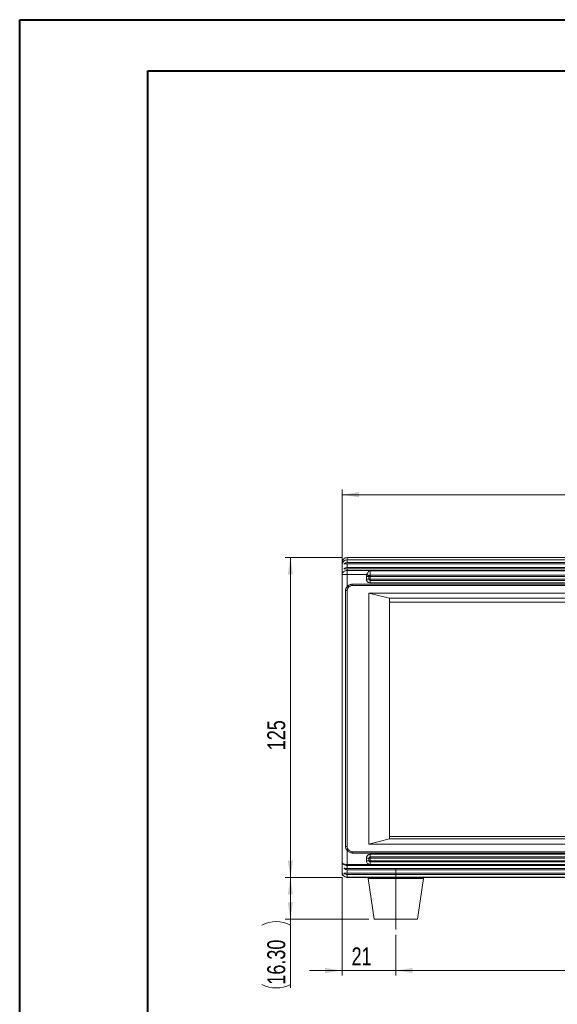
# Model space of a CAD drawing. Header units: millimetres. Extents: x 0 to 420, y 0 to 297.
# Tile 1 of 4: x 0 to 105, y 105 to 297. Entities that reach past the tile are written whole.
import ezdxf

# ---------------------------------------------------------------- set-up
doc = ezdxf.new("R2010")
doc.units = ezdxf.units.MM
doc.linetypes.add('CENTERX2', pattern=[20.32, 12.7, -2.54, 2.54, -2.54])
doc.styles.add('SLDTEXTSTYLE0', font='TXT', dxfattribs={"width": 0.75})
doc.dimstyles.new('SLDDIMSTYLE0', dxfattribs={"dimtxt": 3.5, "dimasz": 3.302, "dimexe": 0, "dimexo": 0.0625, "dimgap": 0.875, "dimtad": 1, "dimlfac": 2, "dimrnd": 1e-09, "dimzin": 12, "dimdsep": 46, "dimtxsty": 'SLDTEXTSTYLE0', "dimsah": 1, "dimcen": 0.09, "dimadec": 0, "dimazin": 3, "dimtfac": 1, "dimtofl": 0, "dimtmove": 0, "dimatfit": 3, "dimfxl": 0, "dimfrac": 2, "dimtolj": 1, "dimtzin": 12, "dimarcsym": 0})
doc.dimstyles.new('SLDDIMSTYLE1', dxfattribs={"dimtxt": 3.5, "dimasz": 3.302, "dimexe": 0, "dimexo": 0.0625, "dimgap": 0.875, "dimtad": 1, "dimlfac": 2, "dimrnd": 1e-09, "dimzin": 4, "dimdsep": 46, "dimtxsty": 'SLDTEXTSTYLE0', "dimsah": 1, "dimcen": 0.09, "dimadec": 0, "dimazin": 1, "dimtfac": 1, "dimtofl": 0, "dimtmove": 0, "dimatfit": 3, "dimfxl": 0, "dimfrac": 2, "dimtolj": 1, "dimtzin": 12, "dimarcsym": 0})
doc.dimstyles.new('SLDDIMSTYLE2', dxfattribs={"dimtxt": 3.5, "dimasz": 3.302, "dimexe": 0, "dimexo": 0.0625, "dimgap": 0.875, "dimtad": 1, "dimlfac": 2, "dimrnd": 1e-09, "dimzin": 12, "dimdsep": 46, "dimtxsty": 'SLDTEXTSTYLE0', "dimsah": 1, "dimcen": 0.09, "dimadec": 0, "dimazin": 3, "dimtfac": 1, "dimtmove": 0, "dimatfit": 0, "dimfxl": 0, "dimfrac": 2, "dimtolj": 1, "dimtzin": 12, "dimarcsym": 0})

# ---------------------------------------------------------------- blocks, each defined once
blk = doc.blocks.new('_D')
at = {"color": 7, "linetype": 'Continuous', "lineweight": 0}
for p, q in [((63.04, 189.84), (63.04, 205.44)), ((63.04, 204.44), (203.54, 204.44)), ((203.54, 189.84), (203.54, 205.44))]:
    blk.add_line(p, q, dxfattribs=at)
for points in [[(63.04, 204.44), (66.34, 203.93), (66.34, 204.94)], [(203.54, 204.44), (200.24, 204.94), (200.24, 203.93)]]:
    blk.add_solid(points, dxfattribs=at)
at = {"color": 7, "linetype": 'Continuous', "lineweight": 0, "insert": (127.15, 208.95, -31.7), "char_height": 3.5, "attachment_point": 1, "style": 'SLDTEXTSTYLE0'}
blk.add_mtext('281', dxfattribs=at)
blk = doc.blocks.new('_D_1')
at = {"color": 7, "linetype": 'Continuous', "lineweight": 0}
for p, q in [((63.04, 129.67), (51.95, 129.67)), ((52.95, 121.52), (52.95, 129.67)), ((68.29, 121.52), (51.95, 121.52)), ((52.95, 121.52), (52.95, 108.11))]:
    blk.add_line(p, q, dxfattribs=at)
for centre, start, end in [((50.17, 114.85), 63.4349, 116.5651), ((50.17, 114.32), 243.4349, 296.5651)]:
    blk.add_arc(centre, 6.21, start, end, dxfattribs=at)
for points in [[(52.95, 129.67), (52.44, 126.37), (53.45, 126.37)], [(52.95, 121.52), (53.45, 124.82), (52.44, 124.82)]]:
    blk.add_solid(points, dxfattribs=at)
at = {"color": 7, "linetype": 'Continuous', "lineweight": 0, "insert": (48.43, 108.76, -31.7), "char_height": 3.5, "attachment_point": 1, "rotation": 90, "style": 'SLDTEXTSTYLE0'}
blk.add_mtext('16.30', dxfattribs=at)
blk = doc.blocks.new('_D_2')
at = {"color": 7, "linetype": 'Continuous', "lineweight": 0}
for p, q in [((63.04, 192.17), (51.95, 192.17)), ((52.95, 192.17), (52.95, 129.67)), ((63.04, 129.67), (51.95, 129.67))]:
    blk.add_line(p, q, dxfattribs=at)
for points in [[(52.95, 192.17), (52.44, 188.87), (53.45, 188.87)], [(52.95, 129.67), (53.45, 132.97), (52.44, 132.97)]]:
    blk.add_solid(points, dxfattribs=at)
at = {"color": 7, "linetype": 'Continuous', "lineweight": 0, "insert": (48.43, 154.54, -31.7), "char_height": 3.5, "attachment_point": 1, "rotation": 90, "style": 'SLDTEXTSTYLE0'}
blk.add_mtext('125', dxfattribs=at)
blk = doc.blocks.new('_D_3')
at = {"color": 7, "linetype": 'Continuous', "lineweight": 0}
for p, q in [((63.04, 129.72), (63.04, 110.52)), ((73.54, 118.52), (73.54, 110.52)), ((63.04, 111.52), (56.69, 111.52)), ((63.04, 111.52), (73.54, 111.52)), ((73.54, 111.52), (79.89, 111.52))]:
    blk.add_line(p, q, dxfattribs=at)
for points in [[(63.04, 111.52), (59.74, 112.03), (59.74, 111.01)], [(73.54, 111.52), (76.84, 111.01), (76.84, 112.03)]]:
    blk.add_solid(points, dxfattribs=at)
at = {"color": 7, "linetype": 'Continuous', "lineweight": 0, "insert": (64.9, 116.03, -31.7), "char_height": 3.5, "attachment_point": 1, "style": 'SLDTEXTSTYLE0'}
blk.add_mtext('21', dxfattribs=at)
blk = doc.blocks.new('_D_4')
at = {"color": 7, "linetype": 'Continuous', "lineweight": 0}
for p, q in [((73.54, 118.52), (73.54, 110.52)), ((193.04, 118.52), (193.04, 110.52)), ((73.54, 111.52), (193.04, 111.52))]:
    blk.add_line(p, q, dxfattribs=at)
for points in [[(73.54, 111.52), (76.84, 111.01), (76.84, 112.03)], [(193.04, 111.52), (189.74, 112.03), (189.74, 111.01)]]:
    blk.add_solid(points, dxfattribs=at)
at = {"color": 7, "linetype": 'Continuous', "lineweight": 0, "insert": (134, 116.03, -31.7), "char_height": 3.5, "attachment_point": 1, "style": 'SLDTEXTSTYLE0'}
blk.add_mtext('239', dxfattribs=at)

msp = doc.modelspace()

# ---------------------------------------------------------------- linework, layer by layer
at = {"color": 7, "linetype": 'Continuous', "lineweight": 40}
for p, q in [((0.0788, 0.2148), (0.0788, 297.2148)), ((0.0788, 297.2148), (420.0788, 297.2148)), ((25.0788, 10.2148), (25.0788, 287.2148)), ((25.0788, 287.2148), (410.0788, 287.2148))]:
    msp.add_line(p, q, dxfattribs=at)
at = {"color": 7, "linetype": 'Continuous', "lineweight": 15}
for p, q in [((63.0418, 190.7944), (63.0418, 191.1695)), ((64.0418, 192.1695), (202.5418, 192.1695)), ((64.0418, 191.1903), (64.0418, 191.7195)), ((64.0418, 191.7195), (202.5418, 191.7195)), ((64.0418, 191.1903), (202.5418, 191.1903)), ((64.0418, 190.2305), (64.0418, 190.9135)), ((202.5418, 190.9135), (64.0418, 190.9135)), ((63.0418, 132.5956), (63.0418, 188.8434)), ((64.0418, 190.2305), (202.5418, 190.2305)), ((64.0418, 189.9695), (64.0418, 189.6349)), ((202.5418, 189.9695), (64.0418, 189.9695)), ((64.0418, 189.6349), (64.0418, 189.2844)), ((202.5418, 189.6349), (64.0418, 189.6349)), ((64.0418, 186.4695), (64.0418, 188.8434)), ((64.0418, 188.8434), (67.8916, 188.8434)), ((67.7918, 188.4695), (67.7918, 187.9695)), ((68.2918, 188.4695), (67.7918, 188.4695)), ((68.2918, 187.9695), (68.2918, 188.4695)), ((68.3628, 188.643), (68.3114, 188.566)), ((68.5418, 189.5956), (198.0418, 189.5956)), ((68.5418, 188.7195), (198.0418, 188.7195)), ((68.5418, 188.6463), (68.5418, 188.4695)), ((198.0418, 188.4695), (68.5418, 188.4695)), ((68.5418, 188.4695), (68.5418, 187.9695)), ((201.5418, 186.9695), (65.0418, 186.9695)), ((65.0418, 186.7195), (65.0418, 186.9695)), ((65.0418, 186.7195), (201.5418, 186.7195)), ((68.2918, 187.9695), (67.7918, 187.9695)), ((68.5418, 187.9695), (198.0418, 187.9695)), ((68.5418, 187.7195), (68.5418, 187.7927)), ((68.5418, 187.7195), (68.5418, 187.2195)), ((198.0418, 187.7195), (68.5418, 187.7195)), ((68.5418, 187.2195), (198.0418, 187.2195)), ((63.7084, 135.7195), (63.7084, 185.7195)), ((64.1113, 186.0689), (64.0418, 185.7195)), ((64.0418, 135.7195), (64.0418, 185.7196)), ((64.2943, 186.3663), (64.1665, 186.1749)), ((154.2918, 185.2195), (68.2918, 185.2195)), ((68.2918, 185.2195), (68.2918, 136.2195)), ((72.2918, 184.2195), (68.2918, 185.2195)), ((72.2918, 137.2195), (72.2918, 184.2195)), ((72.2918, 184.2195), (150.2918, 184.2195)), ((150.2918, 183.4695), (72.2918, 183.4695)), ((68.2918, 136.2195), (72.2918, 137.2195)), ((72.2918, 137.7195), (150.2918, 137.7195)), ((150.2918, 137.2195), (72.2918, 137.2195)), ((64.0415, 132.2362), (64.0418, 134.9695)), ((201.5418, 134.7195), (65.0418, 134.7195)), ((65.0418, 134.7195), (65.0418, 134.4695)), ((68.2918, 136.2195), (154.2918, 136.2195)), ((65.0418, 134.4695), (201.5418, 134.4695)), ((67.7918, 133.4695), (67.7918, 132.9695)), ((68.2918, 133.4695), (67.7918, 133.4695)), ((68.2918, 132.9695), (67.7918, 132.9695)), ((68.2918, 132.9695), (68.2918, 133.4695)), ((198.0418, 134.2195), (68.5418, 134.2195)), ((68.5418, 133.7195), (68.5418, 134.2195)), ((68.5418, 133.7195), (198.0418, 133.7195)), ((68.5418, 133.6463), (68.5418, 133.4695)), ((198.0418, 133.4695), (68.5418, 133.4695)), ((68.5418, 132.9695), (68.5418, 133.4695)), ((68.5418, 132.9695), (198.0418, 132.9695)), ((68.5418, 132.7927), (68.5418, 132.7195)), ((68.5418, 132.252), (68.5418, 132.7195)), ((198.0418, 132.7195), (68.5418, 132.7195)), ((63.5418, 131.4695), (63.5418, 131.5695)), ((68.3844, 132.2362), (64.0415, 132.2362)), ((68.3844, 132.0443), (64.0415, 132.0443)), ((64.0418, 131.4695), (64.0415, 132.0443)), ((64.0418, 131.4695), (202.5418, 131.4695)), ((64.0418, 130.5255), (64.0418, 131.2085)), ((202.5418, 131.2085), (64.0418, 131.2085)), ((68.5418, 132.252), (68.3844, 132.2362)), ((68.5418, 132.0439), (68.3844, 132.0443)), ((198.0418, 132.252), (68.5418, 132.252)), ((198.0418, 132.0439), (68.5418, 132.0439)), ((63.0418, 130.1695), (63.0418, 130.6446)), ((63.2066, 130.1695), (63.0418, 130.1695)), ((64.0418, 130.5255), (202.5418, 130.5255)), ((64.0418, 130.2487), (64.0418, 129.7195)), ((202.5418, 130.2487), (64.0418, 130.2487)), ((202.5418, 129.7195), (64.0418, 129.7195)), ((65.0418, 129.6695), (64.0418, 129.6695)), ((65.0418, 129.6695), (65.0418, 129.7195)), ((65.0418, 129.6695), (201.5418, 129.6695)), ((68.1668, 129.6695), (68.1668, 129.5195)), ((68.1668, 129.5195), (69.2911, 121.5195)), ((68.1668, 129.5195), (78.9167, 129.5195)), ((77.7924, 121.5195), (78.9168, 129.5195)), ((78.9168, 129.5195), (78.9168, 129.6695)), ((77.7924, 121.5195), (69.2911, 121.5195))]:
    msp.add_line(p, q, dxfattribs=at)
at = {"color": 8, "linetype": 'Continuous', "lineweight": 15}
for p, q in [((63.1487, 191.1695), (63.0418, 191.1695)), ((64.0418, 191.7195), (64.0418, 192.1695))]:
    msp.add_line(p, q, dxfattribs=at)
at = {"color": 7, "linetype": 'CENTERX2', "lineweight": 0, "ltscale": 2.5}
msp.add_line((73.5418, 119.5195), (73.5418, 131.5195), dxfattribs=at)
at = {"color": 7, "linetype": 'Continuous', "lineweight": 15}
for centre, radius, start, end in [((64.0418, 191.1695), 1, 90, 180), ((64.0418, 190.7195), 1, 90, 180), ((68.5418, 188.4695), 0.25, 150.096685, 180), ((65.0418, 185.7195), 1, 90, 143.130104), ((68.5418, 187.9695), 0.25, 180, 270), ((65.0418, 135.7195), 1, 216.869898, 270), ((68.5418, 133.4695), 0.25, 90, 180), ((68.5418, 132.9695), 0.25, 180, 270), ((64.0418, 130.7195), 1, 180, 270), ((64.0418, 130.1695), 0.5, 234.452751, 270)]:
    msp.add_arc(centre, radius, start, end, dxfattribs=at)
for points, knots in [([(63.0418, 188.8434), (63.0418, 189.1246), (63.0418, 189.6908), (63.0418, 190.2713), (63.0418, 190.6503), (63.0418, 190.6965), (63.0418, 190.7195)], [0, 0, 0, 0, 0.248304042, 0.499999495, 0.7516957, 1, 1, 1, 1]), ([(63.3672, 190.9135), (63.4674, 190.9933), (63.6656, 191.1511), (63.9174, 191.1773), (64.0418, 191.1903)], [0, 0, 0, 0, 0.50586181, 1, 1, 1, 1]), ([(64.0418, 190.9135), (64.0052, 190.9135), (63.9302, 190.9135), (63.7855, 190.9135), (63.5481, 190.9135), (63.4418, 190.9135), (63.3672, 190.9135)], [0, 0, 0, 0, 0.10477486, 0.21483869, 0.44921296, 1, 1, 1, 1]), ([(63.0418, 188.8434), (63.0568, 188.9471), (63.0869, 189.1546), (63.3181, 189.4162), (63.6486, 189.5993), (63.9107, 189.623), (64.0418, 189.6349)], [0, 0, 0, 0, 0.24999832, 0.49999971, 0.74999888, 1, 1, 1, 1]), ([(64.0418, 188.8434), (63.9107, 188.8434), (63.6486, 188.8434), (63.3181, 188.8434), (63.0869, 188.8434), (63.0568, 188.8434), (63.0418, 188.8434)], [0, 0, 0, 0, 0.250000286, 0.5, 0.749999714, 1, 1, 1, 1]), ([(63.4145, 189.9695), (63.5104, 190.046), (63.6949, 190.1934), (63.9292, 190.2185), (64.0418, 190.2305)], [0, 0, 0, 0, 0.519554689, 1, 1, 1, 1]), ([(64.0418, 189.9695), (63.9817, 189.9695), (63.8582, 189.9695), (63.6232, 189.9695), (63.4989, 189.9695), (63.4145, 189.9695)], [0, 0, 0, 0, 0.23285618, 0.47881696, 1, 1, 1, 1]), ([(64.0418, 189.2844), (64.0418, 189.2138), (64.0418, 189.0727), (64.0418, 188.9198), (64.0418, 188.8434)], [0, 0, 0, 0, 0.50000498, 1, 1, 1, 1]), ([(67.8916, 188.8434), (67.8626, 188.7844), (67.8047, 188.6663), (67.7961, 188.5351), (67.7918, 188.4695)], [0, 0, 0, 0, 0.49999576, 1, 1, 1, 1]), ([(67.8916, 188.8434), (67.9133, 188.911), (67.9554, 189.0425), (68.0554, 189.2511), (68.1864, 189.4341), (68.334, 189.5464), (68.4563, 189.5901), (68.5143, 189.5938), (68.5418, 189.5956)], [0, 0, 0, 0, 0.18925203, 0.36839059, 0.63730611, 0.8453338, 0.9269803, 1, 1, 1, 1]), ([(68.325, 188.5941), (68.3185, 188.5979), (68.3055, 188.6054), (68.2053, 188.663), (68.062, 188.7454), (67.9484, 188.8107), (67.8916, 188.8434)], [0, 0, 0, 0, 0.24999563, 0.49999999, 0.74999681, 1, 1, 1, 1]), ([(68.2918, 188.4695), (68.2955, 188.4695), (68.303, 188.4695), (68.3609, 188.4695), (68.4435, 188.4695), (68.509, 188.4695), (68.5418, 188.4695)], [0, 0, 0, 0, 0.25000725, 0.5, 0.74999275, 1, 1, 1, 1]), ([(68.325, 188.5941), (68.3288, 188.6003), (68.3365, 188.6129), (68.3538, 188.6353), (68.3845, 188.6663), (68.4271, 188.6942), (68.4727, 188.7112), (68.513, 188.7185), (68.5327, 188.7192), (68.5418, 188.7195)], [0, 0, 0, 0, 0.06800327, 0.1388262, 0.28221114, 0.56567368, 0.81500152, 0.91533239, 1, 1, 1, 1]), ([(68.5418, 189.5956), (68.5418, 189.559), (68.5418, 189.4858), (68.5418, 189.3426), (68.5418, 189.1907), (68.5418, 189.0408), (68.5418, 188.9071), (68.5418, 188.8026), (68.5418, 188.7328), (68.5418, 188.7239), (68.5418, 188.7195)], [0, 0, 0, 0, 0.12499594, 0.24999929, 0.37499983, 0.49999948, 0.62500065, 0.7499998, 0.87500392, 1, 1, 1, 1]), ([(68.5418, 188.7195), (68.5418, 188.7186), (68.5418, 188.7167), (68.5418, 188.7018), (68.5418, 188.679), (68.5418, 188.6572), (68.5418, 188.6463)], [0, 0, 0, 0, 0.24999879, 0.50001251, 0.7500161, 1, 1, 1, 1]), ([(65.0418, 186.9695), (64.9464, 186.9632), (64.7532, 186.9504), (64.4782, 186.8466), (64.2302, 186.6889), (64.104, 186.542), (64.0418, 186.4695)], [0, 0, 0, 0, 0.24660884, 0.50000082, 0.75338673, 1, 1, 1, 1]), ([(67.7918, 187.9695), (67.8018, 187.8752), (67.8174, 187.7296), (67.9108, 187.5548), (68.0076, 187.4355), (68.127, 187.3385), (68.3018, 187.2451), (68.4474, 187.2296), (68.5418, 187.2195)], [0, 0, 0, 0, 0.23944323, 0.36960758, 0.49999737, 0.63016583, 0.76056048, 1, 1, 1, 1]), ([(68.2918, 187.9695), (68.2955, 187.9695), (68.303, 187.9695), (68.3609, 187.9695), (68.4435, 187.9695), (68.509, 187.9695), (68.5418, 187.9695)], [0, 0, 0, 0, 0.25000725, 0.5, 0.74999275, 1, 1, 1, 1]), ([(68.5418, 187.7927), (68.5418, 187.8049), (68.5418, 187.8294), (68.5418, 187.8733), (68.5418, 187.9204), (68.5418, 187.9531), (68.5418, 187.9695)], [0, 0, 0, 0, 0.25000865, 0.50000762, 0.75000956, 1, 1, 1, 1]), ([(63.7084, 185.7195), (63.7126, 185.785), (63.7211, 185.9188), (63.8092, 186.1881), (63.9474, 186.3553), (64.0418, 186.4695)], [0, 0, 0, 0, 0.2335949, 0.47693266, 1, 1, 1, 1]), ([(63.7084, 185.7195), (63.7277, 185.7195), (63.7661, 185.7195), (63.8265, 185.7195), (63.8846, 185.7195), (63.9375, 185.7196), (63.9821, 185.7196), (64.0157, 185.7196), (64.0376, 185.7196), (64.0404, 185.7196), (64.0418, 185.7196)], [0, 0, 0, 0, 0.12499531, 0.25000485, 0.3749947, 0.49999185, 0.62499413, 0.75000163, 0.8749978, 1, 1, 1, 1]), ([(64.2418, 186.3195), (64.2388, 186.3218), (64.2327, 186.3263), (64.1865, 186.3609), (64.1204, 186.4105), (64.068, 186.4498), (64.0418, 186.4695)], [0, 0, 0, 0, 0.25000188, 0.50000127, 0.74999587, 1, 1, 1, 1]), ([(64.0418, 185.7196), (64.0505, 185.826), (64.0682, 186.0423), (64.1833, 186.2261), (64.2418, 186.3195)], [0, 0, 0, 0, 0.49184335, 1, 1, 1, 1]), ([(64.0418, 134.9695), (63.9491, 135.0813), (63.8116, 135.2472), (63.7217, 135.5159), (63.7128, 135.6525), (63.7084, 135.7195)], [0, 0, 0, 0, 0.5130797, 0.76132894, 1, 1, 1, 1]), ([(64.0418, 135.7195), (64.0404, 135.7195), (64.0376, 135.7195), (64.0157, 135.7195), (63.9821, 135.7195), (63.9375, 135.7195), (63.8846, 135.7195), (63.8265, 135.7195), (63.7661, 135.7195), (63.7277, 135.7195), (63.7084, 135.7195)], [0, 0, 0, 0, 0.12500176, 0.24999749, 0.37500455, 0.49999479, 0.6249915, 0.74999603, 0.87500513, 1, 1, 1, 1]), ([(64.2418, 135.1195), (64.2123, 135.163), (64.1523, 135.2516), (64.0669, 135.4492), (64.0518, 135.6116), (64.0418, 135.7195)], [0, 0, 0, 0, 0.24506661, 0.49827172, 1, 1, 1, 1]), ([(64.0418, 135.7195), (64.0553, 135.587), (64.0821, 135.3249), (64.248, 135.1204), (64.3301, 135.0192)], [0, 0, 0, 0, 0.505310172, 1, 1, 1, 1]), ([(64.2418, 135.1195), (64.2388, 135.1172), (64.2327, 135.1127), (64.1865, 135.078), (64.1204, 135.0285), (64.068, 134.9892), (64.0418, 134.9695)], [0, 0, 0, 0, 0.24998966, 0.49999554, 0.74999218, 1, 1, 1, 1]), ([(64.0418, 134.9695), (64.104, 134.897), (64.2302, 134.75), (64.4782, 134.5924), (64.7532, 134.4885), (64.9464, 134.4758), (65.0418, 134.4695)], [0, 0, 0, 0, 0.24661031, 0.50000281, 0.75339067, 1, 1, 1, 1]), ([(68.5418, 134.2195), (68.4474, 134.2094), (68.3019, 134.1939), (68.1271, 134.1005), (68.0078, 134.0036), (67.9108, 133.8843), (67.8174, 133.7095), (67.8018, 133.5638), (67.7918, 133.4695)], [0, 0, 0, 0, 0.23943945, 0.369607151, 0.50000121, 0.63016701, 0.760557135, 1, 1, 1, 1]), ([(67.7918, 132.9695), (67.7997, 132.887), (67.816, 132.717), (67.9477, 132.4894), (68.1426, 132.3129), (68.3054, 132.2612), (68.3844, 132.2362)], [0, 0, 0, 0, 0.24263884, 0.49999711, 0.75735839, 1, 1, 1, 1]), ([(68.2918, 133.4695), (68.2955, 133.4695), (68.303, 133.4695), (68.3609, 133.4695), (68.4435, 133.4695), (68.509, 133.4695), (68.5418, 133.4695)], [0, 0, 0, 0, 0.25000725, 0.5, 0.74999275, 1, 1, 1, 1]), ([(68.2918, 132.9695), (68.2955, 132.9695), (68.303, 132.9695), (68.3609, 132.9695), (68.4435, 132.9695), (68.509, 132.9695), (68.5418, 132.9695)], [0, 0, 0, 0, 0.25000725, 0.5, 0.74999275, 1, 1, 1, 1]), ([(68.5418, 133.7195), (68.5418, 133.7186), (68.5418, 133.7167), (68.5418, 133.7018), (68.5418, 133.679), (68.5418, 133.6572), (68.5418, 133.6463)], [0, 0, 0, 0, 0.24999784, 0.50001704, 0.75001613, 1, 1, 1, 1]), ([(68.5418, 132.9695), (68.5418, 132.9531), (68.5418, 132.9204), (68.5418, 132.8733), (68.5418, 132.8294), (68.5418, 132.8049), (68.5418, 132.7927)], [0, 0, 0, 0, 0.24999001, 0.5000006, 0.74999913, 1, 1, 1, 1]), ([(63.0418, 132.5956), (63.0574, 132.5464), (63.0881, 132.4497), (63.2895, 132.3484), (63.497, 132.2907), (63.7249, 132.2484), (63.9162, 132.241), (64.0415, 132.2362)], [0, 0, 0, 0, 0.26509121, 0.52053163, 0.64649415, 0.76829468, 1, 1, 1, 1]), ([(64.0415, 132.0443), (63.9153, 132.0518), (63.6563, 132.0671), (63.3252, 132.1895), (63.0884, 132.3708), (63.0575, 132.5198), (63.0418, 132.5956)], [0, 0, 0, 0, 0.23336813, 0.4787655, 0.73463051, 1, 1, 1, 1]), ([(63.0418, 130.7195), (63.0418, 130.7425), (63.0418, 130.7887), (63.0418, 131.1677), (63.0418, 131.7482), (63.0418, 132.3144), (63.0418, 132.5956)], [0, 0, 0, 0, 0.24830379, 0.49999978, 0.7516965, 1, 1, 1, 1]), ([(64.0418, 131.4695), (63.9816, 131.4695), (63.858, 131.4695), (63.623, 131.4695), (63.4988, 131.4695), (63.4145, 131.4695)], [0, 0, 0, 0, 0.23314061, 0.47933927, 1, 1, 1, 1]), ([(63.4145, 131.4695), (63.5103, 131.393), (63.6949, 131.2457), (63.9292, 131.2205), (64.0418, 131.2085)], [0, 0, 0, 0, 0.51942643, 1, 1, 1, 1]), ([(64.0415, 132.2362), (64.0415, 132.218), (64.0415, 132.1815), (64.0415, 132.1295), (64.0415, 132.082), (64.0415, 132.0569), (64.0415, 132.0443)], [0, 0, 0, 0, 0.2500012, 0.50000003, 0.74999739, 1, 1, 1, 1]), ([(68.3844, 132.0443), (68.3844, 132.0569), (68.3844, 132.082), (68.3844, 132.1295), (68.3844, 132.1815), (68.3844, 132.2179), (68.3844, 132.2362)], [0, 0, 0, 0, 0.25000007, 0.49999553, 0.75000546, 1, 1, 1, 1]), ([(68.5418, 132.0439), (68.5418, 132.0574), (68.5418, 132.0846), (68.5418, 132.1364), (68.5418, 132.1931), (68.5418, 132.2323), (68.5418, 132.252)], [0, 0, 0, 0, 0.25000311, 0.4999958, 0.74999944, 1, 1, 1, 1]), ([(63.3672, 130.5255), (63.4416, 130.5255), (63.5473, 130.5255), (63.782, 130.5255), (63.9273, 130.5255), (64.0043, 130.5255), (64.0418, 130.5255)], [0, 0, 0, 0, 0.54780512, 0.77930977, 0.89271954, 1, 1, 1, 1]), ([(64.0418, 130.2487), (63.9182, 130.2615), (63.6664, 130.2875), (63.4682, 130.4452), (63.3672, 130.5255)], [0, 0, 0, 0, 0.49081918, 1, 1, 1, 1])]:
    msp.add_open_spline(points, degree=3, knots=knots, dxfattribs=at)

# ---------------------------------------------------------------- dimensions: what is measured, and where the dimension line sits
at = {"color": 7, "linetype": 'Continuous', "lineweight": 0}
for base, p1, p2, dimstyle, picture, middle in [((203.5418, 204.4356), (63.0418, 188.8434), (203.5418, 188.8434), 'SLDDIMSTYLE0', '_D', (132.4529, 204.4356)), ((73.5418, 111.5195), (63.0418, 130.7195), (73.5418, 119.5195), 'SLDDIMSTYLE2', '_D_3', (68.9116, 111.5195)), ((193.0418, 111.5195), (73.5418, 119.5195), (193.0418, 119.5195), 'SLDDIMSTYLE0', '_D_4', (139.3002, 111.5195))]:
    dim = msp.add_linear_dim(base=base, p1=p1, p2=p2, dimstyle=dimstyle, dxfattribs=at)
    dim.commit()
    dim.dimension.update_dxf_attribs({"geometry": picture, "text_midpoint": middle, "dimtype": 160})
dim = msp.add_linear_dim(base=(52.9457, 129.6695), p1=(64.0418, 192.1695), p2=(64.0418, 129.6695), angle=90, dimstyle='SLDDIMSTYLE0', dxfattribs=at)
dim.commit()
dim.dimension.update_dxf_attribs({"geometry": '_D_2', "text_midpoint": (52.9457, 159.8377), "dimtype": 160})
dim = msp.add_linear_dim(base=(52.9457, 129.6695), p1=(69.2911, 121.5195), p2=(64.0418, 129.6695), angle=90, text='(<>)', dimstyle='SLDDIMSTYLE1', dxfattribs=at)
dim.commit()
dim.dimension.update_dxf_attribs({"geometry": '_D_1', "text_midpoint": (52.9457, 114.5825), "dimtype": 160})

doc.saveas('drawing.dxf')
